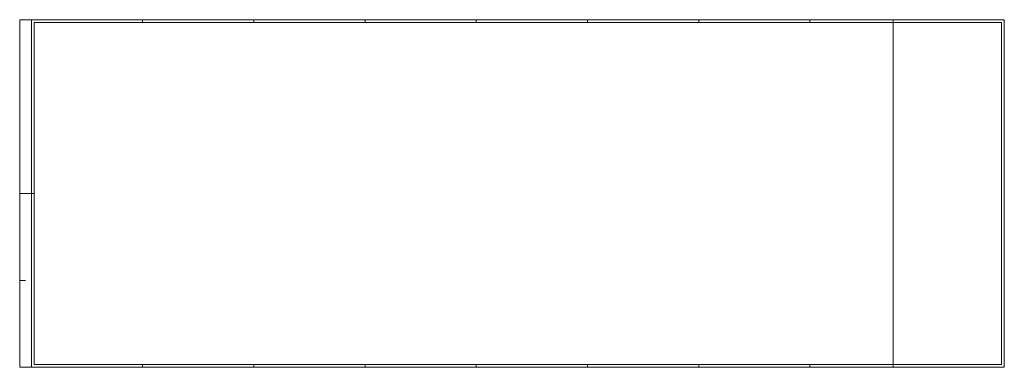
# Model space of a CAD drawing. Header units: metres. Extents: x 0 to 1.68, y 0 to 0.59.
import ezdxf

# ---------------------------------------------------------------- set-up
doc = ezdxf.new("R2010")
doc.units = ezdxf.units.M
doc.header["$MEASUREMENT"] = 0
doc.layers.add('RAM_DIN_2A0_A2', color=7, linetype='Continuous', lineweight=18)

msp = doc.modelspace()

# ---------------------------------------------------------------- linework, layer by layer
at = {"layer": 'RAM_DIN_2A0_A2'}
for p, q in [((0, 0.594), (0, 0)), ((0, 0.594), (1.682, 0.594)), ((0, 0.594), (0.025, 0.594)), ((0.02, 0.594), (0.02, 0)), ((0.025, 0.589), (0.025, 0.005)), ((0.21, 0.594), (0.21, 0.589)), ((0.4, 0.594), (0.4, 0.589)), ((0.518, 0.589), (1.677, 0.589)), ((0.59, 0.594), (0.59, 0.589)), ((0.78, 0.594), (0.78, 0.589)), ((0.97, 0.594), (0.97, 0.589)), ((1.16, 0.594), (1.16, 0.589)), ((1.35, 0.594), (1.35, 0.589)), ((1.492, 0.589), (1.492, 0.594)), ((1.492, 0.005), (1.492, 0.589)), ((1.677, 0.589), (1.677, 0.005)), ((1.682, 0.594), (1.682, 0)), ((0, 0.297), (0.025, 0.297)), ((0, 0.1485), (0.01, 0.1485)), ((0, 0), (1.682, 0)), ((0.21, 0.005), (0.21, 0)), ((0.4, 0.005), (0.4, 0)), ((0.59, 0.005), (0.59, 0)), ((0.78, 0.005), (0.78, 0)), ((0.97, 0.005), (0.97, 0)), ((0.97, 0.005), (0.97, 0)), ((1.16, 0.005), (1.16, 0)), ((1.35, 0.005), (1.35, 0)), ((1.492, 0), (1.492, 0.005)), ((1.492, 0.005), (1.677, 0.005))]:
    msp.add_line(p, q, dxfattribs=at)
at = {"layer": 'RAM_DIN_2A0_A2', "flags": 128}
msp.add_lwpolyline([(0.025, 0.589), (1.492, 0.589), (1.492, 0.005), (0.025, 0.005), (0.025, 0.589)], close=True, dxfattribs=at)

doc.saveas('drawing.dxf')
